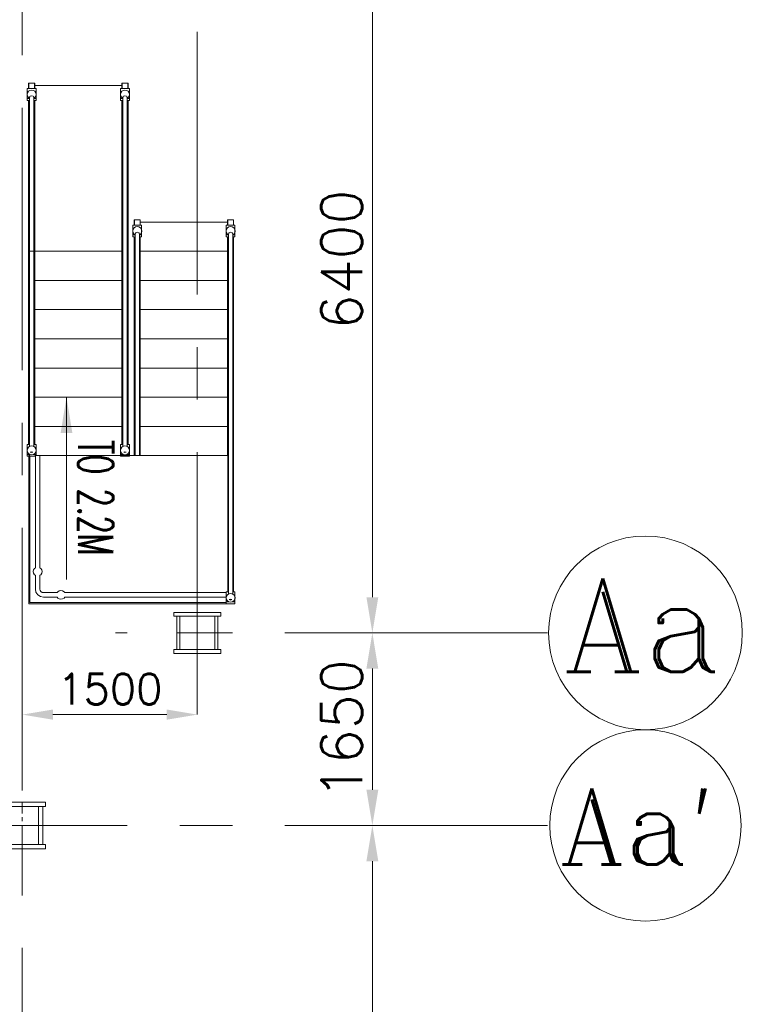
# Model space of a CAD drawing. Header units: inches. Extents: x 0 to 1545919, y 0 to 23143738.
# Tile 178 of 197: x 272146 to 278339, y 74826 to 83263. Entities that reach past the tile are written whole.
import ezdxf

# ---------------------------------------------------------------- set-up
doc = ezdxf.new("R2010")
doc.units = ezdxf.units.IN
doc.header["$LTSCALE"] = 1800
doc.header["$MEASUREMENT"] = 0
doc.linetypes.add('CENTER', pattern=[2, 1.25, -0.25, 0.25, -0.25])
doc.linetypes.add('CENTER2', pattern=[1.125, 0.75, -0.125, 0.125, -0.125])
doc.layers.get('0').update_dxf_attribs({"color": 253, "lineweight": 5})
doc.layers.get('Defpoints').update_dxf_attribs({"lineweight": 18})
for name, color, linetype, lineweight in [('AUX COL', 1, 'Continuous', 18), ('DIM', 4, 'Continuous', 18), ('GRID', 251, 'CENTER', 18), ('STAIR', 2, 'Continuous', 18), ('TEXT', 3, 'Continuous', 18)]:
    doc.layers.add(name, color=color, linetype=linetype, lineweight=lineweight)
doc.styles.add('ROMANC', font='ROMANC.SHX')
doc.styles.add('ROMANS', font='romans.shx')
doc.styles.get("Standard").update_dxf_attribs({"font": 'arial.ttf'})
doc.dimstyles.new('USER175', dxfattribs={"dimscale": 175, "dimtxt": 2, "dimasz": 1.75, "dimexe": 0, "dimexo": 0, "dimgap": 0.5, "dimtad": 1, "dimdec": 0, "dimzin": 0, "dimdsep": 46, "dimtxsty": 'ROMANS', "dimcen": 0, "dimclrd": 4, "dimclre": 4, "dimclrt": 4, "dimadec": 0, "dimazin": 0, "dimtfac": 0.09, "dimtdec": 0, "dimtix": 1, "dimtofl": 0, "dimtmove": 0, "dimatfit": 3, "dimfxl": 1, "dimtolj": 1, "dimtzin": 0, "dimarcsym": 0})

# ---------------------------------------------------------------- blocks, each defined once
blk = doc.blocks.new('*D501')
at = {"layer": 'Defpoints', "color": 0, "transparency": 16777216}
for p in [(18830.4, -9550), (18830.4, -14000), (19250, -14000)]:
    blk.add_point(p, dxfattribs=at)
at = {"layer": 'DIM', "color": 4, "lineweight": -2, "transparency": 16777216}
for p, q in [((18830.4, -9550), (19250, -9550)), ((19250, -9856.3), (19250, -13693.8)), ((18830.4, -14000), (19250, -14000))]:
    blk.add_line(p, q, dxfattribs=at)
at = {"layer": 'DIM', "color": 4, "transparency": 16777216}
for points in [[(19199, -9856.3), (19301, -9856.3), (19250, -9550)], [(19199, -13693.8), (19301, -13693.8), (19250, -14000)]]:
    blk.add_solid(points, dxfattribs=at)
at = {"layer": 'DIM', "color": 4, "transparency": 16777216, "insert": (18987.5, -11775), "char_height": 350, "attachment_point": 5, "rotation": 90, "style": 'ROMANS'}
blk.add_mtext('\\A1;4450', dxfattribs=at)
blk = doc.blocks.new('*D514')
at = {"layer": 'Defpoints', "color": 0, "transparency": 16777216}
for p in [(16250, -8480.8), (17750, -8480.8), (16250, -8600)]:
    blk.add_point(p, dxfattribs=at)
at = {"layer": 'DIM', "color": 4, "lineweight": -2, "transparency": 16777216}
for p, q in [((16250, -8480.8), (16250, -8600)), ((17750, -8480.8), (17750, -8600)), ((17487.5, -8600), (16512.5, -8600))]:
    blk.add_line(p, q, dxfattribs=at)
at = {"layer": 'DIM', "color": 4, "transparency": 16777216}
for points in [[(16512.5, -8556.2), (16512.5, -8643.8), (16250, -8600)], [(17487.5, -8556.2), (17487.5, -8643.8), (17750, -8600)]]:
    blk.add_solid(points, dxfattribs=at)
at = {"layer": 'DIM', "color": 4, "transparency": 16777216, "insert": (17000, -8381.2), "char_height": 262.5, "attachment_point": 5, "style": 'ROMANS'}
blk.add_mtext('\\A1;1500', dxfattribs=at)
blk = doc.blocks.new('*D483')
at = {"layer": 'Defpoints', "color": 0, "transparency": 16777216}
for p in [(18830.4, -7900), (19250, -7900), (18830.4, -9550)]:
    blk.add_point(p, dxfattribs=at)
at = {"layer": 'DIM', "color": 4, "lineweight": -2, "transparency": 16777216}
for p, q in [((18830.4, -7900), (19250, -7900)), ((19250, -9243.8), (19250, -8206.2)), ((18830.4, -9550), (19250, -9550))]:
    blk.add_line(p, q, dxfattribs=at)
at = {"layer": 'DIM', "color": 4, "transparency": 16777216}
for points in [[(19199, -8206.2), (19301, -8206.2), (19250, -7900)], [(19199, -9243.8), (19301, -9243.8), (19250, -9550)]]:
    blk.add_solid(points, dxfattribs=at)
at = {"layer": 'DIM', "color": 4, "transparency": 16777216, "insert": (18987.5, -8725), "char_height": 350, "attachment_point": 5, "rotation": 90, "style": 'ROMANS'}
blk.add_mtext('\\A1;1650', dxfattribs=at)
blk = doc.blocks.new('*D484')
at = {"layer": 'Defpoints', "color": 0, "transparency": 16777216}
for p in [(18830.4, -1500), (19250, -1500), (18830.4, -7900)]:
    blk.add_point(p, dxfattribs=at)
at = {"layer": 'DIM', "color": 4, "lineweight": -2, "transparency": 16777216}
for p, q in [((18830.4, -1500), (19250, -1500)), ((19250, -7593.8), (19250, -1806.2)), ((18830.4, -7900), (19250, -7900))]:
    blk.add_line(p, q, dxfattribs=at)
at = {"layer": 'DIM', "color": 4, "transparency": 16777216}
for points in [[(19199, -1806.2), (19301, -1806.2), (19250, -1500)], [(19199, -7593.8), (19301, -7593.8), (19250, -7900)]]:
    blk.add_solid(points, dxfattribs=at)
at = {"layer": 'DIM', "color": 4, "transparency": 16777216, "insert": (18987.5, -4700), "char_height": 350, "attachment_point": 5, "rotation": 90, "style": 'ROMANS'}
blk.add_mtext('\\A1;6400', dxfattribs=at)
blk = doc.blocks.new('STAIR TO (+)2.2M')
at = {"layer": 'STAIR', "flags": 128}
for points in [[(134202.2, 66837.6), (134201.2, 66837.6), (134201.2, 66792.4)], [(134252.2, 66838.6), (134202.2, 66838.6)], [(134202.2, 66792.4), (134202.2, 66838.3), (134252.2, 66838.3), (134252.2, 66792.4)], [(134253.2, 66792.4), (134253.2, 66837.6), (134252.2, 66837.6)], [(135002.2, 66837.6), (135001.2, 66837.6), (135001.2, 66792.4)], [(135052.2, 66838.6), (135002.2, 66838.6)], [(135002.2, 66792.4), (135002.2, 66838.3), (135052.2, 66838.3), (135052.2, 66792.4)], [(135053.2, 66792.4), (135053.2, 66837.6), (135052.2, 66837.6)], [(134265.2, 66741.6), (134262.3, 66756.2), (134254, 66768.5), (134241.7, 66776.7), (134227.2, 66779.6), (134212.6, 66776.7), (134200.3, 66768.5), (134192.1, 66756.2), (134189.2, 66741.6)], [(134189.2, 66741.6), (134192.1, 66727.1), (134200.3, 66714.7), (134208.2, 66709.5)], [(134264.7, 66744.1), (134264.7, 66792.4), (134189.7, 66792.4), (134189.7, 66744.1)], [(134189.7, 66739.1), (134189.7, 66707.6)], [(134265.2, 66741.6), (134262.3, 66727.1), (134254, 66714.7), (134246.2, 66709.5)], [(135001.2, 66817.6), (134253.2, 66817.6)], [(134253.2, 66690.9), (134264.7, 66690.9), (134264.7, 66739.1)], [(135065.2, 66741.6), (135062.3, 66756.2), (135054, 66768.5), (135041.7, 66776.7), (135027.2, 66779.6), (135012.6, 66776.7), (135000.3, 66768.5), (134992.1, 66756.2), (134989.2, 66741.6)], [(134989.2, 66741.6), (134992.1, 66727.1), (135000.3, 66714.7), (135008.2, 66709.5)], [(135064.7, 66744.1), (135064.7, 66792.4), (134989.7, 66792.4), (134989.7, 66744.1)], [(134989.7, 66739.1), (134989.7, 66707.6)], [(135065.2, 66741.6), (135062.3, 66727.1), (135054, 66714.7), (135046.2, 66709.5)], [(135053.2, 66690.9), (135064.7, 66690.9), (135064.7, 66739.1)], [(134208.2, 66707.6), (134189.7, 66707.6), (134189.7, 66690.9), (134201.2, 66690.9)], [(134201.2, 66691.2), (134201.2, 65397.6)], [(134202.2, 65397.6), (134202.2, 66691.9)], [(134208.2, 66718.3), (134211.3, 66722.1), (134213.7, 66726.8), (134215, 66727.1), (134227.2, 66730.3), (134239.3, 66727.1), (134240.6, 66726.8), (134243.1, 66722.1), (134246.2, 66718.3)], [(134208.2, 65397.6), (134208.2, 66718.3)], [(134246.2, 66718.3), (134246.2, 65397.6)], [(134246.2, 66707.6), (134264.7, 66707.6)], [(134252.2, 66691.9), (134252.2, 65397.6)], [(134253.2, 65397.6), (134253.2, 66691.2)], [(135008.2, 66707.6), (134989.7, 66707.6), (134989.7, 66690.9), (135001.2, 66690.9)], [(135001.2, 66691.2), (135001.2, 63742.4)], [(135002.2, 63742.4), (135002.2, 66691.9)], [(135008.2, 66718.3), (135011.3, 66722.1), (135013.7, 66726.8), (135015, 66727.1), (135027.2, 66730.3), (135039.3, 66727.1), (135040.6, 66726.8), (135043.1, 66722.1), (135046.2, 66718.3)], [(135008.2, 63723.7), (135008.2, 66718.3)], [(135046.2, 66718.3), (135046.2, 63723.7)], [(135046.2, 66707.6), (135064.7, 66707.6)], [(135052.2, 66691.9), (135052.2, 63742.4)], [(135053.2, 63742.4), (135053.2, 66691.2)], [(135107.5, 65667.6), (135106.5, 65667.6), (135106.5, 65622.4)], [(135157.5, 65668.6), (135107.5, 65668.6)], [(135107.5, 65622.4), (135107.5, 65668.3), (135157.5, 65668.3), (135157.5, 65622.4)], [(135158.5, 65622.4), (135158.5, 65667.6), (135157.5, 65667.6)], [(135906.5, 65647.6), (135158.5, 65647.6)], [(135907.5, 65667.6), (135906.5, 65667.6), (135906.5, 65622.4)], [(135957.5, 65668.6), (135907.5, 65668.6)], [(135907.5, 65622.4), (135907.5, 65668.3), (135957.5, 65668.3), (135957.5, 65622.4)], [(135958.5, 65622.4), (135958.5, 65667.6), (135957.5, 65667.6)], [(135170.5, 65571.6), (135167.6, 65586.2), (135159.3, 65598.5), (135147, 65606.7), (135132.5, 65609.6), (135117.9, 65606.7), (135105.6, 65598.5), (135097.4, 65586.2), (135094.5, 65571.6)], [(135094.5, 65571.6), (135097.4, 65557.1), (135105.6, 65544.7), (135113.5, 65539.5)], [(135170, 65574.1), (135170, 65622.4), (135095, 65622.4), (135095, 65574.1)], [(135095, 65569.1), (135095, 65537.6)], [(135113.5, 65548.3), (135116.6, 65552.1), (135119, 65556.8), (135120.3, 65557.1), (135132.5, 65560.3), (135144.6, 65557.1), (135145.9, 65556.8), (135148.4, 65552.1), (135151.5, 65548.3)], [(135170.5, 65571.6), (135167.6, 65557.1), (135159.3, 65544.7), (135151.5, 65539.5)], [(135158.5, 65520.9), (135170, 65520.9), (135170, 65569.1)], [(135970.5, 65571.6), (135967.6, 65586.2), (135959.3, 65598.5), (135947, 65606.7), (135932.5, 65609.6), (135917.9, 65606.7), (135905.6, 65598.5), (135897.4, 65586.2), (135894.5, 65571.6)], [(135894.5, 65571.6), (135897.4, 65557.1), (135905.6, 65544.7), (135913.5, 65539.5)], [(135970, 65574.1), (135970, 65622.4), (135895, 65622.4), (135895, 65574.1)], [(135895, 65569.1), (135895, 65537.6)], [(135913.5, 65548.3), (135916.6, 65552.1), (135919, 65556.8), (135920.3, 65557.1), (135932.5, 65560.3), (135944.6, 65557.1), (135945.9, 65556.8), (135948.4, 65552.1), (135951.5, 65548.3)], [(135970.5, 65571.6), (135967.6, 65557.1), (135959.3, 65544.7), (135951.5, 65539.5)], [(135958.5, 65520.9), (135970, 65520.9), (135970, 65569.1)], [(135113.5, 65537.6), (135095, 65537.6), (135095, 65520.9), (135106.5, 65520.9)], [(135106.5, 65521.2), (135106.5, 63647.6)], [(135107.5, 63647.6), (135107.5, 65521.9)], [(135113.5, 63647.6), (135113.5, 65548.3)], [(135151.5, 65548.3), (135151.5, 63647.6)], [(135151.5, 65537.6), (135170, 65537.6)], [(135157.5, 65521.9), (135157.5, 63647.6)], [(135158.5, 63647.6), (135158.5, 65521.2)], [(135913.5, 65537.6), (135895, 65537.6), (135895, 65520.9), (135906.5, 65520.9)], [(135906.5, 65521.2), (135906.5, 63647.6)], [(135907.5, 62479.1), (135907.5, 65521.9)], [(135913.5, 62460.5), (135913.5, 65548.3)], [(135951.5, 65548.3), (135951.5, 62460.4)], [(135951.5, 65537.6), (135970, 65537.6)], [(135957.5, 65521.9), (135957.5, 62479.1)], [(135958.5, 62479.1), (135958.5, 65521.2)], [(134201.2, 65397.6), (134201.2, 63742.4)], [(135001.2, 65397.6), (134201.2, 65397.6)], [(134202.2, 63742.4), (134202.2, 65397.6)], [(134208.2, 63723.7), (134208.2, 65397.6)], [(134246.2, 65397.6), (134246.2, 63723.7)], [(134252.2, 65397.6), (134252.2, 63742.4)], [(134253.2, 63742.4), (134253.2, 65397.6)], [(135906.5, 65397.6), (135158.5, 65397.6)], [(135001.2, 65147.6), (134253.2, 65147.6)], [(135906.5, 65147.6), (135158.5, 65147.6)], [(135001.2, 64897.6), (134253.2, 64897.6)], [(135906.5, 64897.6), (135158.5, 64897.6)], [(135001.2, 64647.6), (134253.2, 64647.6)], [(135906.5, 64647.6), (135158.5, 64647.6)], [(135001.2, 64397.6), (134253.2, 64397.6)], [(135906.5, 64397.6), (135158.5, 64397.6)], [(135001.2, 64147.6), (134253.2, 64147.6)], [(135906.5, 64147.6), (135158.5, 64147.6)], [(135001.2, 63897.6), (134253.2, 63897.6)], [(135906.5, 63897.6), (135158.5, 63897.6)], [(134265.2, 63691.6), (134262.3, 63706.2), (134254, 63718.5), (134241.7, 63726.7), (134227.2, 63729.6), (134212.6, 63726.7), (134200.3, 63718.5), (134192.1, 63706.2), (134189.2, 63691.6)], [(134208.2, 63742.4), (134189.7, 63742.4), (134189.7, 63694.1)], [(134264.7, 63694.1), (134264.7, 63742.4), (134246.2, 63742.4)], [(135065.2, 63691.6), (135062.3, 63706.2), (135054, 63718.5), (135041.7, 63726.7), (135027.2, 63729.6), (135012.6, 63726.7), (135000.3, 63718.5), (134992.1, 63706.2), (134989.2, 63691.6)], [(135008.2, 63742.4), (134989.7, 63742.4), (134989.7, 63694.1)], [(135064.7, 63694.1), (135064.7, 63742.4), (135046.2, 63742.4)], [(134265.2, 63691.6), (134262.3, 63677.1), (134254, 63664.7), (134241.7, 63656.5), (134227.2, 63653.6), (134212.6, 63656.5), (134200.3, 63664.7), (134192.1, 63677.1), (134189.2, 63691.6)], [(134189.7, 63689.1), (134189.7, 63657.6)], [(134211, 63657.6), (134189.7, 63657.6), (134189.7, 63640.9), (134202.2, 63640.9)], [(134212.2, 62387.6), (134212.2, 63647.6), (134202.2, 63647.6), (134202.2, 62377.6)], [(134212.2, 63640.9), (134259.2, 63640.9)], [(134227.2, 63680.3), (134238.5, 63677.3), (134227.2, 63672.6), (134215.9, 63677.3), (134227.2, 63680.3)], [(134216.4, 63677.1), (134215.9, 63677.3)], [(134237.9, 63677.1), (134238.5, 63677.3)], [(134243.3, 63657.6), (134264.7, 63657.6)], [(135001.2, 63647.6), (134253.2, 63647.6)], [(134297.2, 62685.7), (134297.2, 63647.6), (134259.2, 63647.6), (134259.2, 62685.7)], [(134264.7, 63647.6), (134264.7, 63689.1)], [(134264.7, 63647.6), (134989.7, 63647.6)], [(135907.5, 63647.6), (134297.2, 63647.6)], [(135065.2, 63691.6), (135062.3, 63677.1), (135054, 63664.7), (135041.7, 63656.5), (135027.2, 63653.6), (135012.6, 63656.5), (135000.3, 63664.7), (134992.1, 63677.1), (134989.2, 63691.6)], [(134989.7, 63689.1), (134989.7, 63657.6)], [(135011, 63657.6), (134989.7, 63657.6), (134989.7, 63640.9), (135064.7, 63640.9), (135064.7, 63689.1)], [(135027.2, 63680.3), (135038.5, 63677.3), (135027.2, 63672.6), (135015.9, 63677.3), (135027.2, 63680.3)], [(135016.4, 63677.1), (135015.9, 63677.3)], [(135037.9, 63677.1), (135038.5, 63677.3)], [(135043.3, 63657.6), (135064.7, 63657.6)], [(135102.2, 63647.6), (135064.7, 63647.6)], [(135906.5, 63647.6), (135158.5, 63647.6)], [(134240.2, 62653.6), (134243.1, 62668.2), (134251.3, 62680.5), (134259.2, 62685.7)], [(134240.2, 62653.6), (134243.1, 62639.1), (134251.3, 62626.7), (134259.2, 62621.5)], [(134259.2, 62621.5), (134259.2, 62503.6)], [(134316.2, 62653.6), (134313.3, 62668.2), (134305, 62680.5), (134297.2, 62685.7)], [(134316.2, 62653.6), (134313.3, 62639.1), (134305, 62626.7), (134297.2, 62621.5)], [(134297.2, 62621.5), (134297.2, 62503.6)], [(134328.2, 62434.6), (134301.8, 62439.9), (134279.4, 62454.8), (134264.4, 62477.2), (134259.2, 62503.6)], [(134328.2, 62472.6), (134316.3, 62475), (134306.2, 62481.7), (134299.5, 62491.8), (134297.2, 62503.6)], [(134328.2, 62472.6), (134446, 62472.6)], [(134446, 62472.6), (134451.3, 62480.5), (134463.6, 62488.7), (134478.2, 62491.6), (134492.7, 62488.7), (134505, 62480.5), (134510.3, 62472.6)], [(134510.3, 62472.6), (135895, 62472.6)], [(135970.5, 62428.3), (135967.6, 62442.9), (135959.3, 62455.2), (135947, 62463.4), (135932.5, 62466.3), (135917.9, 62463.4), (135905.6, 62455.2), (135897.4, 62442.9), (135894.5, 62428.3)], [(135913.5, 62479.1), (135895, 62479.1), (135895, 62430.8)], [(135970, 62430.8), (135970, 62479.1), (135951.5, 62479.1)], [(134202.2, 62377.6), (135895, 62377.6)], [(135895, 62387.6), (134212.2, 62387.6)], [(134328.2, 62434.6), (134446, 62434.6)], [(134446, 62434.6), (134451.3, 62426.7), (134463.6, 62418.5), (134478.2, 62415.6), (134492.7, 62418.5), (134505, 62426.7), (134510.3, 62434.6)], [(134510.3, 62434.6), (135895, 62434.6)], [(135970.5, 62428.3), (135967.6, 62413.8), (135959.3, 62401.4), (135947, 62393.2), (135932.5, 62390.3), (135917.9, 62393.2), (135905.6, 62401.4), (135897.4, 62413.8), (135894.5, 62428.3)], [(135895, 62425.8), (135895, 62394.3)], [(135916.3, 62394.3), (135895, 62394.3), (135895, 62377.6), (135970, 62377.6), (135970, 62425.8)], [(135932.5, 62417), (135943.8, 62414), (135932.5, 62409.3), (135921.2, 62414), (135932.5, 62417)], [(135921.7, 62413.8), (135921.2, 62414)], [(135943.2, 62413.8), (135943.8, 62414)], [(135948.6, 62394.3), (135970, 62394.3)]]:
    blk.add_lwpolyline(points, dxfattribs=at)
at = {"layer": 'TEXT', "insert": (134926.8, 63780.3), "char_height": 300, "attachment_point": 1, "rotation": 270}
blk.add_mtext_dynamic_manual_height_columns('{\\Fromans|c0;\\W0.6;TO 2.2M}', width=1163.521, gutter_width=1, heights=[0], dxfattribs=at)
at = {"layer": 'STAIR'}
blk.add_leader([(134525.9, 64147.6), (134525.9, 62585.7)], dimstyle='USER175', override={"dimgap": 0.5, "dimtad": 0}, dxfattribs=at)
blk = doc.blocks.new('PLATFORM AT EL 0.0M & EL 2.2M LEVEL')
at = {"color": 2, "linetype": 'CENTER2', "ltscale": 0.15}
for p, q in [((17750, -7725), (17750, -8075)), ((17575, -7900), (17925, -7900)), ((16250, -9750), (16250, -9350)), ((16075, -9550), (16425, -9550))]:
    blk.add_line(p, q, dxfattribs=at)
for centre, radius in [((21590.3, -7900), 830.4), ((21590.3, -9550), 819.6)]:
    blk.add_circle(centre, radius)
at = {"layer": 'AUX COL'}
for p, q in [((17575, -8043), (17575, -7757)), ((17600, -8043), (17600, -7757)), ((17900, -8043), (17900, -7757)), ((17925, -8043), (17925, -7757)), ((16389, -9714), (16389, -9386)), ((16425, -9714), (16425, -9386))]:
    blk.add_line(p, q, dxfattribs=at)
for points in [[(17550, -7725), (17950, -7725), (17950, -7757), (17550, -7757)], [(17550, -8043), (17950, -8043), (17950, -8075), (17550, -8075)], [(16050, -9350), (16450, -9350), (16450, -9386), (16050, -9386)], [(16050, -9714), (16450, -9714), (16450, -9750), (16050, -9750)]]:
    blk.add_lwpolyline(points, close=True, dxfattribs=at)
at = {"layer": 'GRID'}
for p, q in [((16250, -23649.6), (16250, 19500)), ((17750, -8600), (17750, 6700)), ((20750, -7900), (17050, -7900)), ((20750, -9550), (-6750, -9550))]:
    blk.add_line(p, q, dxfattribs=at)
blk.add_blockref('STAIR TO (+)2.2M', (-117897.2, -70027.6))
at = {"layer": 'TEXT', "style": 'ROMANC'}
for s, height, p in [('Aa', 800, (20881.6, -8233.3)), ("Aa'", 650, (20852.8, -9883.3))]:
    blk.add_text(s, height=height, dxfattribs=at).set_placement(p)
at = {"layer": 'DIM'}
for base, p1, p2, picture, middle in [((19250, -1500), (18830.4, -7900), (18830.4, -1500), '*D484', (18987.5, -4700)), ((19250, -7900), (18830.4, -9550), (18830.4, -7900), '*D483', (18987.5, -8725)), ((19250, -14000), (18830.4, -9550), (18830.4, -14000), '*D501', (18987.5, -11775))]:
    dim = blk.add_linear_dim(base=base, p1=p1, p2=p2, angle=90, dimstyle='USER175', dxfattribs=at)
    dim.commit()
    dim.dimension.update_dxf_attribs({"geometry": picture, "text_midpoint": middle})
dim = blk.add_linear_dim(base=(16250, -8600), p1=(17750, -8480.8), p2=(16250, -8480.8), dimstyle='USER175', override={"dimtxt": 1.5, "dimasz": 1.5}, dxfattribs=at)
dim.commit()
dim.dimension.update_dxf_attribs({"geometry": '*D514', "text_midpoint": (17000, -8381.2)})

msp = doc.modelspace()

# ---------------------------------------------------------------- block references
msp.add_blockref('PLATFORM AT EL 0.0M & EL 2.2M LEVEL', (255918.434, 85908.57))

doc.saveas('drawing.dxf')
